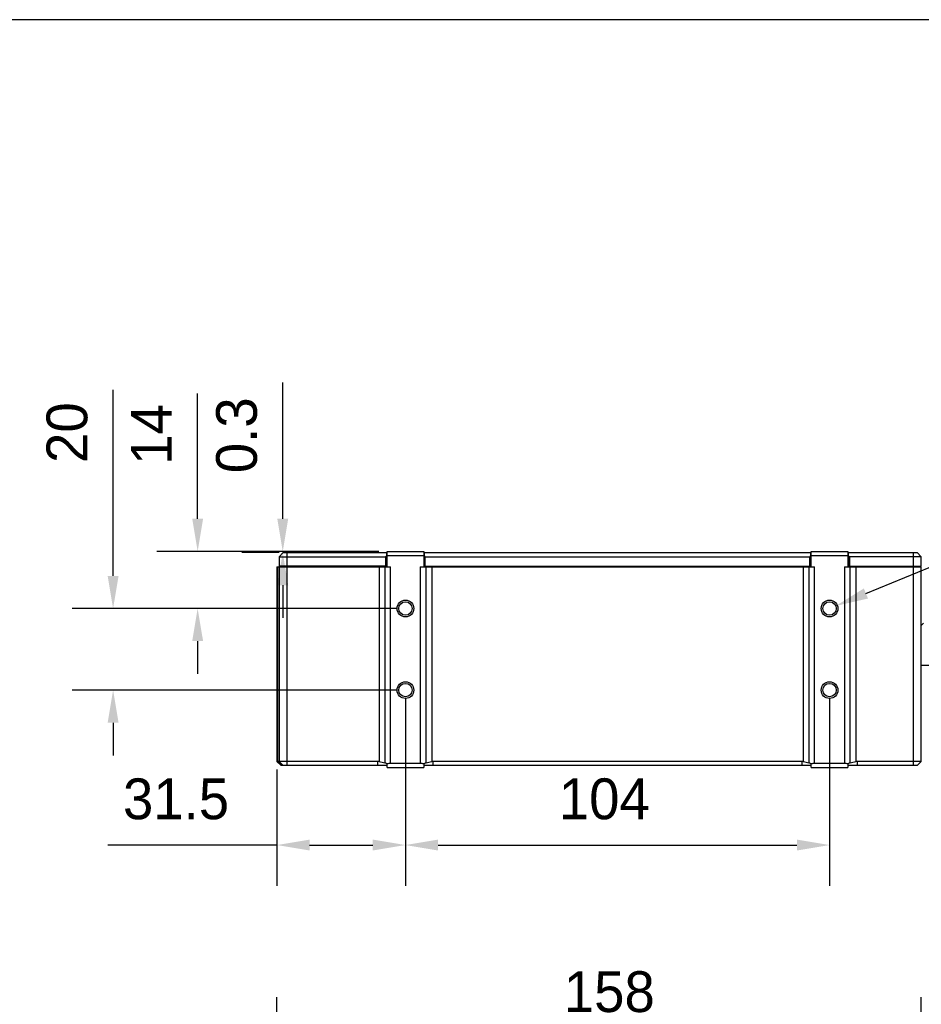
# Model space of a CAD drawing. Header units: millimetres. Extents: x -296 to -136, y 58 to 238.
# Tile 9 of 10: x -231 to -176, y 177 to 238. Entities that reach past the tile are written whole.
import ezdxf

# ---------------------------------------------------------------- set-up
doc = ezdxf.new("R2010")
doc.units = ezdxf.units.MM
doc.header["$LTSCALE"] = 46.255
doc.header["$PDMODE"] = 3
doc.header["$PDSIZE"] = 8
doc.layers.get('0').update_dxf_attribs({"linetype": 'CONTINUOUS'})
doc.layers.get('Defpoints').update_dxf_attribs({"linetype": 'CONTINUOUS'})
doc.layers.add('00_COMPONENTS', color=7, linetype='CONTINUOUS')
doc.layers.add('51__DRAFT_DIMS', color=7, linetype='CONTINUOUS')
doc.styles.get("Standard").update_dxf_attribs({"font": '兰亭黑 GBK.TTF', "height": 2.5})
doc.dimstyles.new('DIMSTYLE_2', dxfattribs={"dimtxt": 3, "dimasz": 2, "dimexe": 2.5, "dimexo": 0.5, "dimgap": 0.75, "dimtad": 1, "dimlfac": 4, "dimdsep": 46, "dimtxsty": 'STANDARD', "dimblk": '_FILLED', "dimblk1": '_FILLED', "dimblk2": '_FILLED', "dimcen": 0.09, "dimclrd": 8, "dimclre": 8, "dimclrt": 256, "dimazin": 2, "dimtp": 0.2, "dimtm": 0.2, "dimtfac": 1, "dimtofl": 0, "dimtmove": 0, "dimatfit": 3, "dimldrblk": '_FILLED', "dimfxl": 1, "dimtolj": 1, "dimarcsym": 0})

# ---------------------------------------------------------------- blocks, each defined once
blk = doc.blocks.new('_FILLED')
at = {"color": 0, "linetype": 'ByBlock'}
blk.add_solid([(0, 0), (-1, 0.167), (-1, -0.167)], dxfattribs=at)
blk = doc.blocks.new('*D12')
at = {"layer": '51__DRAFT_DIMS', "color": 8, "lineweight": -2}
for p, q in [((-215.376, 157.36), (-215.376, 177.696)), ((-175.876, 163.572), (-175.876, 177.696)), ((-213.376, 175.196), (-177.876, 175.196))]:
    blk.add_line(p, q, dxfattribs=at)
at = {"layer": 'Defpoints', "color": 0}
for p in [(-175.876, 175.196), (-175.876, 163.072), (-215.376, 156.86)]:
    blk.add_point(p, dxfattribs=at)
at = {"layer": '51__DRAFT_DIMS', "color": 8, "linetype": 'ByBlock', "lineweight": -2, "xscale": 2, "yscale": 2, "zscale": 2, "rotation": 180}
blk.add_blockref('_FILLED', (-215.376, 175.196), dxfattribs=at)
at = {"layer": '51__DRAFT_DIMS', "color": 8, "linetype": 'ByBlock', "lineweight": -2, "xscale": 2, "yscale": 2, "zscale": 2}
blk.add_blockref('_FILLED', (-175.876, 175.196), dxfattribs=at)
at = {"layer": '51__DRAFT_DIMS', "insert": (-195.003, 179.279), "char_height": 2.5, "attachment_point": 2, "line_spacing_factor": 0.9}
blk.add_mtext('\\A1;158', dxfattribs=at)
blk = doc.blocks.new('*D18')
at = {"layer": '51__DRAFT_DIMS', "color": 8, "lineweight": -2}
for p, q in [((-225.421, 203.51), (-225.421, 214.915)), ((-208.001, 201.51), (-227.921, 201.51)), ((-208.001, 196.51), (-227.921, 196.51)), ((-225.421, 194.51), (-225.421, 192.51))]:
    blk.add_line(p, q, dxfattribs=at)
at = {"layer": 'Defpoints', "color": 0}
for p in [(-225.421, 201.51), (-207.501, 201.51), (-207.501, 196.51)]:
    blk.add_point(p, dxfattribs=at)
at = {"layer": '51__DRAFT_DIMS', "color": 8, "linetype": 'ByBlock', "lineweight": -2, "xscale": 2, "yscale": 2, "zscale": 2}
for p, rotation in [((-225.421, 201.51), 270), ((-225.421, 196.51), 90)]:
    blk.add_blockref('_FILLED', p, dxfattribs=dict(at, rotation=rotation))
at = {"layer": '51__DRAFT_DIMS', "insert": (-229.504, 212.287), "char_height": 2.5, "attachment_point": 2, "rotation": 90, "line_spacing_factor": 0.9}
blk.add_mtext('\\A1;20', dxfattribs=at)
blk = doc.blocks.new('*D19')
at = {"layer": '51__DRAFT_DIMS', "color": 8, "lineweight": -2}
for p, q in [((-207.501, 196.01), (-207.501, 184.514)), ((-181.501, 196.01), (-181.501, 184.514)), ((-205.501, 187.014), (-183.501, 187.014))]:
    blk.add_line(p, q, dxfattribs=at)
at = {"layer": 'Defpoints', "color": 0}
for p in [(-207.501, 196.51), (-181.501, 196.51), (-181.501, 187.014)]:
    blk.add_point(p, dxfattribs=at)
at = {"layer": '51__DRAFT_DIMS', "color": 8, "linetype": 'ByBlock', "lineweight": -2, "xscale": 2, "yscale": 2, "zscale": 2, "rotation": 180}
blk.add_blockref('_FILLED', (-207.501, 187.014), dxfattribs=at)
at = {"layer": '51__DRAFT_DIMS', "color": 8, "linetype": 'ByBlock', "lineweight": -2, "xscale": 2, "yscale": 2, "zscale": 2}
blk.add_blockref('_FILLED', (-181.501, 187.014), dxfattribs=at)
at = {"layer": '51__DRAFT_DIMS', "insert": (-195.309, 191.097), "char_height": 2.5, "attachment_point": 2, "line_spacing_factor": 0.9}
blk.add_mtext('\\A1;104', dxfattribs=at)
blk = doc.blocks.new('*D20')
at = {"layer": '51__DRAFT_DIMS', "color": 8, "lineweight": -2}
for p, q in [((-207.501, 196.01), (-207.501, 184.514)), ((-215.376, 191.635), (-215.376, 184.514)), ((-215.376, 187.014), (-225.748, 187.014)), ((-213.376, 187.014), (-209.501, 187.014))]:
    blk.add_line(p, q, dxfattribs=at)
at = {"layer": 'Defpoints', "color": 0}
for p in [(-207.501, 196.51), (-215.376, 192.135), (-207.501, 187.014)]:
    blk.add_point(p, dxfattribs=at)
at = {"layer": '51__DRAFT_DIMS', "color": 8, "linetype": 'ByBlock', "lineweight": -2, "xscale": 2, "yscale": 2, "zscale": 2, "rotation": 180}
blk.add_blockref('_FILLED', (-215.376, 187.014), dxfattribs=at)
at = {"layer": '51__DRAFT_DIMS', "color": 8, "linetype": 'ByBlock', "lineweight": -2, "xscale": 2, "yscale": 2, "zscale": 2}
blk.add_blockref('_FILLED', (-207.501, 187.014), dxfattribs=at)
at = {"layer": '51__DRAFT_DIMS', "insert": (-221.562, 191.097), "char_height": 2.5, "attachment_point": 2, "line_spacing_factor": 0.9}
blk.add_mtext('\\A1;31.5', dxfattribs=at)
blk = doc.blocks.new('*D21')
at = {"layer": '51__DRAFT_DIMS', "color": 8, "lineweight": -2}
for p, q in [((-215.022, 207.01), (-215.022, 215.355)), ((-209.126, 205.01), (-217.522, 205.01)), ((-215.251, 204.935), (-217.522, 204.935)), ((-215.022, 202.935), (-215.022, 200.935))]:
    blk.add_line(p, q, dxfattribs=at)
at = {"layer": 'Defpoints', "color": 0}
for p in [(-215.022, 204.935), (-214.751, 204.935), (-208.626, 205.01)]:
    blk.add_point(p, dxfattribs=at)
at = {"layer": '51__DRAFT_DIMS', "color": 8, "linetype": 'ByBlock', "lineweight": -2, "xscale": 2, "yscale": 2, "zscale": 2}
for p, rotation in [((-215.022, 205.01), 270), ((-215.022, 204.935), 90)]:
    blk.add_blockref('_FILLED', p, dxfattribs=dict(at, rotation=rotation))
at = {"layer": '51__DRAFT_DIMS', "insert": (-219.105, 209.802), "char_height": 2.5, "attachment_point": 1, "rotation": 90, "line_spacing_factor": 0.9}
blk.add_mtext('\\A1;0.3', dxfattribs=at)
blk = doc.blocks.new('*D22')
at = {"layer": '51__DRAFT_DIMS', "color": 8, "lineweight": -2}
for p, q in [((-220.238, 207.01), (-220.238, 214.685)), ((-209.126, 205.01), (-222.738, 205.01)), ((-208.001, 201.51), (-222.738, 201.51)), ((-220.238, 199.51), (-220.238, 197.51))]:
    blk.add_line(p, q, dxfattribs=at)
at = {"layer": 'Defpoints', "color": 0}
for p in [(-208.626, 205.01), (-220.238, 201.51), (-207.501, 201.51)]:
    blk.add_point(p, dxfattribs=at)
at = {"layer": '51__DRAFT_DIMS', "color": 8, "linetype": 'ByBlock', "lineweight": -2, "xscale": 2, "yscale": 2, "zscale": 2}
for p, rotation in [((-220.238, 205.01), 270), ((-220.238, 201.51), 90)]:
    blk.add_blockref('_FILLED', p, dxfattribs=dict(at, rotation=rotation))
at = {"layer": '51__DRAFT_DIMS', "insert": (-224.322, 212.175), "char_height": 2.5, "attachment_point": 2, "rotation": 90, "line_spacing_factor": 0.9}
blk.add_mtext('\\A1;14', dxfattribs=at)

msp = doc.modelspace()

# ---------------------------------------------------------------- linework, layer by layer
at = {"color": 8}
msp.add_line((-179.2705, 202.4297), (-170.5128, 206.0413), dxfattribs=at)
msp.add_lwpolyline([(-295.6129, 57.592), (-135.6129, 57.592), (-135.6129, 237.592), (-295.6129, 237.592)], close=True)
at = {"layer": '00_COMPONENTS'}
for p, q in [((-215.0008, 204.935), (-215.2508, 204.685)), ((-215.2508, 204.685), (-215.2508, 204.11)), ((-215.2508, 204.685), (-208.7133, 204.685)), ((-215.0008, 204.935), (-208.6633, 204.935)), ((-214.7508, 204.11), (-214.7508, 204.935)), ((-208.6633, 204.735), (-208.7133, 204.685)), ((-208.7133, 204.685), (-208.7133, 204.11)), ((-208.6633, 204.935), (-208.6633, 204.735)), ((-208.6258, 204.935), (-208.6633, 204.935)), ((-208.6258, 204.81), (-208.6633, 204.81)), ((-208.6258, 204.06), (-208.6258, 205.01)), ((-208.6258, 205.01), (-206.3758, 205.01)), ((-208.6258, 204.76), (-206.3758, 204.76)), ((-206.3758, 205.01), (-206.3758, 204.06)), ((-206.3383, 204.935), (-206.3758, 204.935)), ((-206.3383, 204.81), (-206.3758, 204.81)), ((-206.3383, 204.11), (-206.3383, 204.935)), ((-206.3383, 204.935), (-182.6633, 204.935)), ((-206.2883, 204.685), (-206.3383, 204.735)), ((-206.2883, 204.11), (-206.2883, 204.685)), ((-206.2883, 204.685), (-182.7133, 204.685)), ((-182.6633, 204.735), (-182.7133, 204.685)), ((-182.7133, 204.11), (-182.7133, 204.685)), ((-182.6633, 204.935), (-182.6633, 204.11)), ((-182.6258, 204.935), (-182.6633, 204.935)), ((-182.6633, 204.685), (-182.6258, 204.685)), ((-182.6258, 204.06), (-182.6258, 205.01)), ((-182.6258, 205.01), (-180.3758, 205.01)), ((-182.6258, 204.76), (-180.3758, 204.76)), ((-180.3758, 205.01), (-180.3758, 204.06)), ((-180.3383, 204.935), (-180.3758, 204.935)), ((-180.3758, 204.685), (-180.3383, 204.685)), ((-180.3383, 204.11), (-180.3383, 204.935)), ((-180.3383, 204.935), (-176.1258, 204.935)), ((-180.3383, 204.735), (-180.2883, 204.685)), ((-180.2883, 204.685), (-180.2883, 204.11)), ((-175.8758, 204.685), (-180.2883, 204.685)), ((-176.3758, 204.935), (-176.3758, 204.11)), ((-175.8758, 204.685), (-176.1258, 204.935)), ((-175.8758, 204.11), (-175.8758, 204.685)), ((-215.3758, 204.06), (-215.3758, 192.135)), ((-215.3758, 204.06), (-208.6258, 204.06)), ((-215.3133, 192.135), (-215.3133, 204.06)), ((-208.7133, 204.11), (-215.2508, 204.11)), ((-215.2508, 204.06), (-215.2508, 192.135)), ((-214.7508, 191.885), (-214.7508, 204.06)), ((-211.7508, 204.11), (-211.7508, 204.06)), ((-209.1099, 204.06), (-209.1099, 192.13)), ((-208.7619, 204.06), (-208.7619, 192.059)), ((-208.6258, 204.06), (-208.414, 204.06)), ((-208.414, 192.01), (-208.414, 204.06)), ((-206.5877, 204.06), (-206.5877, 192.01)), ((-206.5877, 204.06), (-206.3758, 204.06)), ((-206.3758, 204.06), (-182.6258, 204.06)), ((-206.3383, 204.11), (-182.6258, 204.11)), ((-206.2397, 192.059), (-206.2397, 204.06)), ((-205.8917, 204.06), (-205.8917, 192.13)), ((-183.1099, 204.06), (-183.1099, 192.13)), ((-182.7619, 204.06), (-182.7619, 192.059)), ((-182.6258, 204.06), (-182.414, 204.06)), ((-182.414, 192.01), (-182.414, 204.06)), ((-180.5877, 204.06), (-180.3758, 204.06)), ((-180.5877, 204.06), (-180.5877, 192.01)), ((-180.3758, 204.11), (-175.8758, 204.11)), ((-180.3758, 204.06), (-175.8758, 204.06)), ((-180.2397, 192.059), (-180.2397, 204.06)), ((-179.8917, 204.06), (-179.8917, 192.13)), ((-176.3758, 204.06), (-176.3758, 191.885)), ((-175.8758, 192.135), (-175.8758, 204.06)), ((-175.7508, 200.6035), (-175.8758, 200.4766)), ((-175.1258, 198.01), (-175.8758, 198.01)), ((-215.3758, 192.135), (-215.1258, 191.885)), ((-209.1935, 192.135), (-215.3758, 192.135)), ((-215.0789, 191.885), (-215.3133, 192.135)), ((-215.2508, 192.135), (-215.0008, 191.885)), ((-208.6258, 191.885), (-215.1258, 191.885)), ((-209.1935, 191.885), (-209.1935, 192.135)), ((-208.6258, 191.76), (-208.6258, 191.9873)), ((-206.5877, 192.01), (-208.414, 192.01)), ((-206.3758, 191.9873), (-206.3758, 191.76)), ((-182.6258, 191.885), (-206.3758, 191.885)), ((-205.8081, 191.885), (-205.8081, 192.135)), ((-183.1935, 192.135), (-205.8081, 192.135)), ((-183.1935, 192.135), (-183.1935, 191.885)), ((-182.6258, 191.76), (-182.6258, 191.9873)), ((-180.5877, 192.01), (-182.414, 192.01)), ((-180.3758, 191.9873), (-180.3758, 191.76)), ((-176.1258, 191.885), (-180.3758, 191.885)), ((-175.8758, 192.135), (-179.8081, 192.135)), ((-179.8081, 192.135), (-179.8081, 191.885)), ((-176.1258, 191.885), (-175.8758, 192.135)), ((-208.6258, 191.76), (-206.3758, 191.76)), ((-182.6258, 191.76), (-180.3758, 191.76))]:
    msp.add_line(p, q, dxfattribs=at)
for centre, radius in [((-207.5008, 201.51), 0.5125), ((-207.5008, 201.51), 0.4125), ((-181.5008, 201.51), 0.5125), ((-181.5008, 201.51), 0.4125), ((-207.5008, 196.51), 0.5125), ((-207.5008, 196.51), 0.4125), ((-181.5008, 196.51), 0.5125), ((-181.5008, 196.51), 0.4125)]:
    msp.add_circle(centre, radius, dxfattribs=at)
for centre, major_axis, ratio, start_param, end_param in [((-209.1935, 190.7208), (0, 1.4142), 0.7071068, -0.0836925, 0), ((-208.414, 191.01), (0, 1), 1, 0, 0.2134651), ((-206.5877, 191.01), (0, 1), 1, -0.2134651, 0), ((-205.8081, 190.7208), (0, 1.4142), 0.7071068, 0, 0.0836925), ((-183.1935, 190.7208), (0, 1.4142), 0.7071068, -0.0836925, 0), ((-182.414, 191.01), (1, 0), 1, 1.5707963, 1.7842614), ((-180.5877, 191.01), (1, 0), 1, 1.3573312, 1.5707963), ((-179.8081, 190.7208), (0, 1.4142), 0.7071068, 0, 0.0836925)]:
    msp.add_ellipse(centre, major_axis=major_axis, ratio=ratio, start_param=start_param, end_param=end_param, dxfattribs=at)
for points, knots in [([(-209.1099, 192.13), (-209.0502, 192.1229), (-208.933, 192.1045), (-208.8178, 192.076), (-208.7619, 192.059)], [0, 0, 0, 0, 0.5075256, 1, 1, 1, 1]), ([(-208.7619, 192.059), (-208.7376, 192.0516), (-208.6899, 192.0313), (-208.6466, 192.003), (-208.6258, 191.9873)], [0, 0, 0, 0, 0.4943458, 1, 1, 1, 1]), ([(-206.3758, 191.9873), (-206.3551, 192.003), (-206.3118, 192.0313), (-206.264, 192.0516), (-206.2397, 192.059)], [0, 0, 0, 0, 0.5056543, 1, 1, 1, 1]), ([(-206.2397, 192.059), (-206.1839, 192.076), (-206.0686, 192.1045), (-205.9514, 192.1229), (-205.8917, 192.13)], [0, 0, 0, 0, 0.4924744, 1, 1, 1, 1]), ([(-183.1099, 192.13), (-183.0502, 192.1229), (-182.933, 192.1045), (-182.8178, 192.076), (-182.7619, 192.059)], [0, 0, 0, 0, 0.5075256, 1, 1, 1, 1]), ([(-182.7619, 192.059), (-182.7376, 192.0516), (-182.6899, 192.0313), (-182.6466, 192.003), (-182.6258, 191.9873)], [0, 0, 0, 0, 0.4943458, 1, 1, 1, 1]), ([(-180.3758, 191.9873), (-180.3551, 192.003), (-180.3118, 192.0313), (-180.264, 192.0516), (-180.2397, 192.059)], [0, 0, 0, 0, 0.5056543, 1, 1, 1, 1]), ([(-180.2397, 192.059), (-180.1839, 192.076), (-180.0686, 192.1045), (-179.9514, 192.1229), (-179.8917, 192.13)], [0, 0, 0, 0, 0.4924744, 1, 1, 1, 1])]:
    msp.add_open_spline(points, degree=3, knots=knots, dxfattribs=at)

# ---------------------------------------------------------------- block references
at = {"color": 8, "xscale": 2, "yscale": 2, "zscale": 2, "rotation": 202.4108666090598}
msp.add_blockref('_FILLED', (-181.1195, 201.6672), dxfattribs=at)

# ---------------------------------------------------------------- dimensions: what is measured, and where the dimension line sits
at = {"layer": '51__DRAFT_DIMS', "color": 4}
for base, p1, p2, angle, picture, middle in [((-225.4206, 201.51), (-207.5008, 196.51), (-207.5008, 201.51), 90, '*D18', (-225.4206, 212.2871)), ((-215.0216, 204.935), (-208.6258, 205.01), (-214.7508, 204.935), 270, '*D21', (-215.0216, 212.2036)), ((-220.2383, 201.51), (-208.6258, 205.01), (-207.5008, 201.51), 270, '*D22', (-220.2383, 212.1749))]:
    dim = msp.add_linear_dim(base=base, p1=p1, p2=p2, angle=angle, dimstyle='DIMSTYLE_2', override={"dimtxsty": 'STANDARD'}, dxfattribs=at)
    dim.commit()
    dim.dimension.update_dxf_attribs({"geometry": picture, "text_midpoint": middle, "dimtype": 160})
for base, p1, p2, picture, middle in [((-207.5008, 187.0136), (-215.3758, 192.135), (-207.5008, 196.51), '*D20', (-221.5617, 187.0136)), ((-181.5008, 187.0136), (-207.5008, 196.51), (-181.5008, 196.51), '*D19', (-195.3086, 187.0136)), ((-175.8758, 175.1959), (-215.3758, 156.8598), (-175.8758, 163.0716), '*D12', (-195.0026, 175.1959))]:
    dim = msp.add_linear_dim(base=base, p1=p1, p2=p2, dimstyle='DIMSTYLE_2', override={"dimtxsty": 'STANDARD'}, dxfattribs=at)
    dim.commit()
    dim.dimension.update_dxf_attribs({"geometry": picture, "text_midpoint": middle, "dimtype": 160})

doc.saveas('drawing.dxf')
